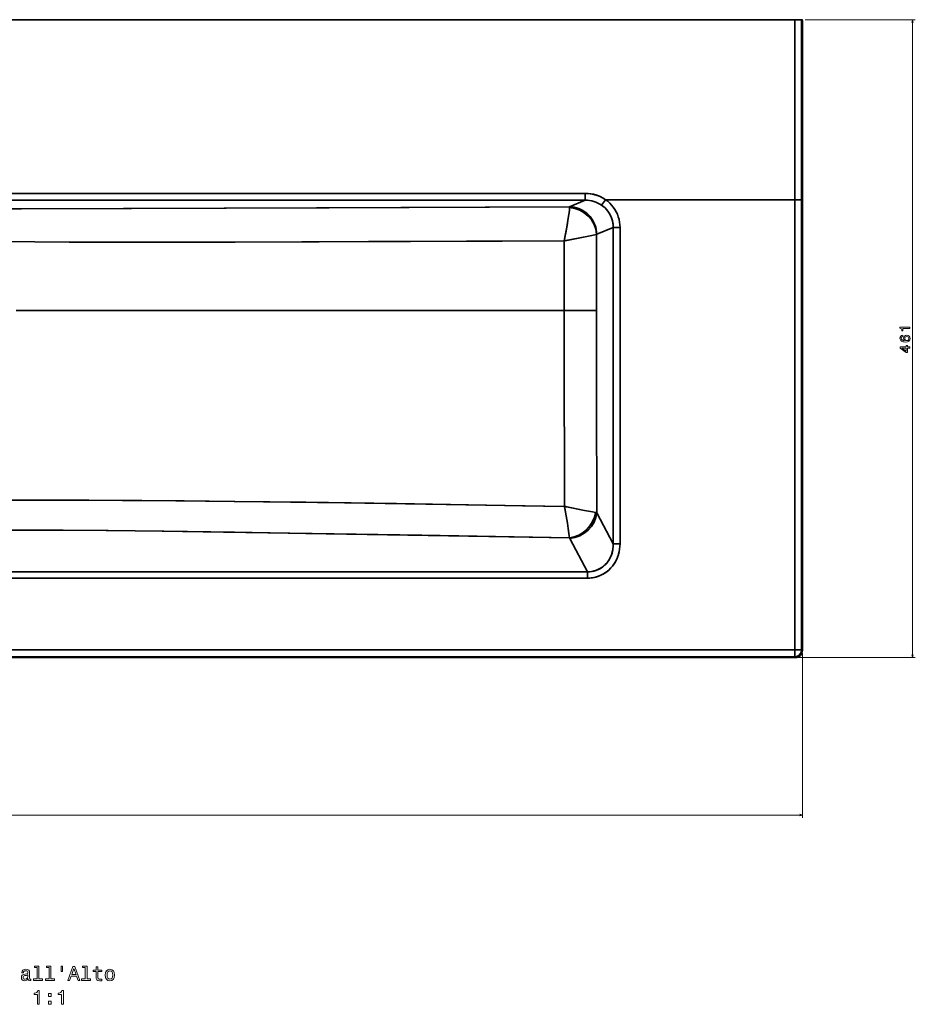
# Model space of a CAD drawing. Extents: x -11 to 2320, y -71 to 1523.
# Tile 2 of 7: x 635 to 1282, y -71 to 641. Entities that reach past the tile are written whole.
import ezdxf

# ---------------------------------------------------------------- set-up
doc = ezdxf.new("R2010")
doc.units = 0

msp = doc.modelspace()

# ---------------------------------------------------------------- linework, layer by layer
at = {"color": 7, "lineweight": 35}
for p, q in [((1194.67, 640.53), (-5.67, 640.53)), ((1194.67, 640.53), (-5.67, 640.53)), ((512.51, 640.53), (676.49, 640.53)), ((711.94, 640.53), (802.15, 640.53)), ((802.15, 640.53), (823.37, 640.53)), ((948.6, 640.53), (890.83, 640.53)), ((1002.99, 640.53), (967.89, 640.53)), ((1019.49, 640.53), (1045.59, 640.53)), ((1045.59, 640.53), (1133.04, 640.53)), ((1140.12, 640.53), (1200.1, 640.53)), ((1194.67, 510.53), (1194.67, 640.53)), ((1194.67, 640.53), (1194.67, 510.53)), ((1199.67, 510.53), (1199.67, 640.53)), ((1199.67, 510.53), (1199.67, 640.53)), ((1200.2, 637.53), (1200.2, 510.53)), ((1200.2, 510.53), (1200.2, 637.53)), ((145.55, 515.11), (1043.46, 515.11)), ((1043.46, 515.11), (145.55, 515.11)), ((594.5, 510.13), (1043.46, 510.13)), ((1043.46, 510.13), (594.5, 510.13)), ((1064.5, 510.53), (1194.67, 510.53)), ((1194.67, 510.53), (1064.5, 510.53)), ((1194.67, 185.36), (1194.67, 510.53)), ((1194.67, 185.36), (1194.67, 510.53)), ((1199.67, 185.36), (1199.67, 510.53)), ((1199.67, 510.53), (1199.67, 185.36)), ((1200.2, 184.83), (1200.2, 510.53)), ((1200.2, 184.83), (1200.2, 510.53)), ((1063.66, 490.47), (1063.66, 262.01)), ((1063.66, 490.47), (1063.66, 262.01)), ((1068.55, 490.47), (1068.55, 262.01)), ((1068.55, 490.47), (1068.55, 262.01)), ((1028.25, 430.53), (632.53, 430.53)), ((1028.25, 430.53), (632.53, 430.53)), ((1051.51, 430.53), (1028.25, 430.53)), ((1051.51, 430.53), (1028.25, 430.53)), ((1063.66, 262.01), (1051.84, 284.47)), ((1051.84, 284.47), (1063.66, 262.01)), ((1032.28, 265.93), (1044.98, 241.8)), ((1044.98, 241.8), (1032.28, 265.93)), ((594.5, 241.8), (1044.98, 241.8)), ((594.5, 241.8), (1044.98, 241.8)), ((1044.98, 237.16), (594.5, 237.15)), ((594.5, 237.15), (1044.98, 237.16)), ((594.5, 185.35), (1194.67, 185.36)), ((594.5, 185.35), (1194.67, 185.36)), ((594.5, 180.36), (1194.67, 180.36)), ((1194.67, 180.36), (594.5, 180.36)), ((594.5, 179.83), (1195.2, 179.83)), ((594.5, 179.83), (1195.2, 179.83))]:
    msp.add_line(p, q, dxfattribs=at)
at = {"color": 7, "lineweight": 35, "ltscale": 0.440558}
for p, q in [((694.11, 640.53), (676.49, 640.53)), ((877.03, 640.53), (859.41, 640.53))]:
    msp.add_line(p, q, dxfattribs=at)
at = {"color": 7, "lineweight": 35, "ltscale": 0.000338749}
msp.add_line((694.1, 640.53), (694.11, 640.53), dxfattribs=at)
at = {"color": 7, "lineweight": 35, "ltscale": 0.445772}
msp.add_line((694.11, 640.53), (711.94, 640.53), dxfattribs=at)
at = {"color": 7, "lineweight": 35, "ltscale": 0.00058442}
msp.add_line((711.94, 640.53), (711.92, 640.53), dxfattribs=at)
at = {"color": 7, "lineweight": 35, "ltscale": 0.000570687}
msp.add_line((802.17, 640.53), (802.15, 640.53), dxfattribs=at)
at = {"color": 7, "lineweight": 35, "ltscale": 0.436989}
msp.add_line((840.84, 640.53), (823.37, 640.53), dxfattribs=at)
at = {"color": 7, "lineweight": 35, "ltscale": 0.000332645}
msp.add_line((823.37, 640.53), (823.38, 640.53), dxfattribs=at)
at = {"color": 7, "lineweight": 35, "ltscale": 0.464098}
msp.add_line((840.84, 640.53), (859.41, 640.53), dxfattribs=at)
at = {"color": 7, "lineweight": 35, "ltscale": 0.000340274}
msp.add_line((877.02, 640.53), (877.03, 640.53), dxfattribs=at)
at = {"color": 7, "lineweight": 35, "ltscale": 0.345068}
msp.add_line((877.03, 640.53), (890.83, 640.53), dxfattribs=at)
at = {"color": 7, "lineweight": 35, "ltscale": 0.000527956}
msp.add_line((890.83, 640.53), (890.81, 640.53), dxfattribs=at)
at = {"color": 7, "lineweight": 35, "ltscale": 0.000201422}
msp.add_line((948.6, 640.53), (948.59, 640.53), dxfattribs=at)
msp.add_line((948.6, 640.53), (948.59, 640.53), dxfattribs=at)
at = {"color": 7, "lineweight": 35, "ltscale": 0.482199}
msp.add_line((948.6, 640.53), (967.89, 640.53), dxfattribs=at)
at = {"color": 7, "lineweight": 35, "ltscale": 0.00046387}
msp.add_line((948.62, 640.53), (948.6, 640.53), dxfattribs=at)
at = {"color": 7, "lineweight": 35, "ltscale": 0.000354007}
msp.add_line((967.89, 640.53), (967.9, 640.53), dxfattribs=at)
at = {"color": 7, "lineweight": 35, "ltscale": 0.000361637}
msp.add_line((1002.97, 640.53), (1002.99, 640.53), dxfattribs=at)
at = {"color": 7, "lineweight": 35, "ltscale": 0.412604}
msp.add_line((1002.99, 640.53), (1019.49, 640.53), dxfattribs=at)
at = {"color": 7, "lineweight": 35, "ltscale": 0.000585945}
msp.add_line((1019.49, 640.53), (1019.47, 640.53), dxfattribs=at)
at = {"color": 7, "lineweight": 35, "ltscale": 0.000442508}
msp.add_line((1045.61, 640.53), (1045.59, 640.53), dxfattribs=at)
at = {"color": 7, "lineweight": 35, "ltscale": 0.177078}
msp.add_line((1140.12, 640.53), (1133.04, 640.53), dxfattribs=at)
at = {"color": 7, "lineweight": 35, "ltscale": 0.124921}
for p, q in [((1199.67, 640.53), (1194.67, 640.53)), ((1194.67, 640.53), (1199.67, 640.53)), ((1199.67, 510.53), (1194.67, 510.53)), ((1194.67, 510.53), (1199.67, 510.53))]:
    msp.add_line(p, q, dxfattribs=at)
at = {"color": 7, "lineweight": 35, "ltscale": 0.010629}
msp.add_line((1200.1, 640.53), (1199.67, 640.53), dxfattribs=at)
msp.add_line((1200.1, 640.53), (1199.67, 640.53), dxfattribs=at)
at = {"color": 7, "lineweight": 13}
for p, q in [((1202.1, 640.53), (1281.72, 640.53)), ((1279.72, 640.53), (1279.72, 179.83)), ((1197.2, 179.83), (1281.72, 179.83)), ((1200.2, 182.83), (1200.2, 64.1)), ((-11.2, 66.1), (1200.2, 66.1))]:
    msp.add_line(p, q, dxfattribs=at)
at = {"color": 7, "lineweight": 35, "ltscale": 0.124525}
for p, q in [((1043.46, 515.11), (1043.46, 510.13)), ((1043.46, 510.13), (1043.46, 515.11))]:
    msp.add_line(p, q, dxfattribs=at)
at = {"color": 7, "lineweight": 35, "ltscale": 0.305423}
msp.add_line((1032.16, 505.48), (1043.46, 510.13), dxfattribs=at)
msp.add_line((1032.16, 505.48), (1043.46, 510.13), dxfattribs=at)
at = {"color": 7, "lineweight": 35, "ltscale": 0.12272}
msp.add_line((1055.27, 506.51), (1058.09, 510.53), dxfattribs=at)
msp.add_line((1055.27, 506.51), (1058.09, 510.53), dxfattribs=at)
at = {"color": 7, "lineweight": 35, "ltscale": 0.160272}
for p, q in [((1058.09, 510.53), (1064.5, 510.53)), ((1064.5, 510.53), (1058.09, 510.53))]:
    msp.add_line(p, q, dxfattribs=at)
at = {"color": 7, "lineweight": 35, "ltscale": 0.013251}
msp.add_line((1200.2, 510.53), (1199.67, 510.53), dxfattribs=at)
msp.add_line((1200.2, 510.53), (1199.67, 510.53), dxfattribs=at)
msp.add_line((1200.2, 510.53), (1199.67, 510.53), dxfattribs=at)
at = {"color": 7, "lineweight": 35, "ltscale": 0.322765}
msp.add_line((1051.72, 485.56), (1063.66, 490.47), dxfattribs=at)
msp.add_line((1051.72, 485.56), (1063.66, 490.47), dxfattribs=at)
at = {"color": 7, "lineweight": 35, "ltscale": 0.122266}
msp.add_line((1063.66, 490.47), (1068.55, 490.47), dxfattribs=at)
msp.add_line((1063.66, 490.47), (1068.55, 490.47), dxfattribs=at)
at = {"color": 7, "lineweight": 35, "ltscale": 0.116038}
msp.add_line((1044.98, 241.8), (1044.98, 237.16), dxfattribs=at)
msp.add_line((1044.98, 241.8), (1044.98, 237.16), dxfattribs=at)
at = {"color": 7, "lineweight": 35, "ltscale": 0.125122}
msp.add_line((1194.67, 185.36), (1199.67, 185.36), dxfattribs=at)
msp.add_line((1194.67, 185.36), (1199.67, 185.36), dxfattribs=at)
at = {"color": 7, "lineweight": 35, "ltscale": 0.018726}
msp.add_line((1200.2, 184.83), (1199.67, 185.36), dxfattribs=at)
msp.add_line((1200.2, 184.83), (1199.67, 185.36), dxfattribs=at)
at = {"color": 7, "lineweight": 35, "ltscale": 0.018733}
for p, q in [((1195.2, 179.83), (1194.67, 180.36)), ((1194.67, 180.36), (1195.2, 179.83))]:
    msp.add_line(p, q, dxfattribs=at)
at = {"color": 7, "lineweight": 35}
for points in [[(1200.2, 637.53), (1200.17, 639.49), (1200.14, 640.23), (1200.12, 640.48), (1200.11, 640.52), (1200.1, 640.53), (1200.1, 640.53), (1200.1, 640.53), (1200.1, 640.53)], [(1200.1, 640.53), (1200.1, 640.53), (1200.1, 640.53), (1200.1, 640.53), (1200.11, 640.52), (1200.11, 640.48), (1200.15, 640.13), (1200.18, 639.41), (1200.2, 637.53)], [(1043.46, 515.11), (1045.22, 515.05), (1046.98, 514.87), (1048.72, 514.57), (1050.44, 514.15), (1052.13, 513.62), (1053.77, 512.96), (1055.36, 512.19), (1056.75, 511.41), (1058.09, 510.53)], [(594.5, 503.85), (636.38, 503.91), (710.15, 504.17), (858.63, 504.76), (1032.16, 505.48)], [(594.5, 503.85), (634.2, 503.91), (715.82, 504.19), (849.42, 504.73), (1032.16, 505.48)], [(1032.16, 505.48), (1033.84, 505.38), (1035.5, 505.13), (1037.14, 504.74), (1038.74, 504.2), (1040.29, 503.53), (1041.78, 502.73), (1043.21, 501.8), (1044.56, 500.74), (1045.81, 499.58), (1046.97, 498.31), (1048.01, 496.94), (1048.94, 495.5), (1049.75, 493.96), (1050.43, 492.36), (1050.97, 490.7), (1051.36, 489.01), (1051.62, 487.29), (1051.72, 485.56)], [(1032.16, 505.48), (1033.84, 505.38), (1035.5, 505.13), (1037.14, 504.74), (1038.74, 504.2), (1040.29, 503.53), (1041.78, 502.73), (1043.21, 501.8), (1044.56, 500.74), (1045.81, 499.58), (1046.97, 498.31), (1048.01, 496.94), (1048.94, 495.49), (1049.75, 493.96), (1050.43, 492.36), (1050.97, 490.7), (1051.36, 489.01), (1051.62, 487.29), (1051.72, 485.56)], [(1055.27, 506.51), (1056.53, 505.57), (1057.7, 504.53), (1058.79, 503.4), (1059.78, 502.18), (1060.67, 500.89), (1061.46, 499.53), (1062.13, 498.11), (1062.68, 496.64), (1063.11, 495.14), (1063.42, 493.6), (1063.6, 492.04), (1063.66, 490.47)], [(1058.09, 510.53), (1059.65, 509.35), (1061.11, 508.04), (1062.46, 506.62), (1063.7, 505.1), (1064.81, 503.48), (1065.78, 501.78), (1066.62, 500.01), (1067.31, 498.17), (1067.85, 496.29), (1068.24, 494.37), (1068.47, 492.43), (1068.55, 490.47)], [(1058.09, 510.53), (1059.65, 509.35), (1061.11, 508.04), (1062.46, 506.63), (1063.69, 505.1), (1064.8, 503.49), (1065.78, 501.79), (1066.62, 500.01), (1067.31, 498.18), (1067.85, 496.29), (1068.24, 494.37), (1068.47, 492.43), (1068.55, 490.47)], [(1032.14, 504.8), (1032.11, 504.12), (1032.04, 503.27), (1031.79, 501.13), (1031.43, 498.59), (1030.93, 495.38), (1030.35, 491.94), (1029.04, 484.67), (1028.31, 480.89), (1028.28, 480.73)], [(1032.14, 504.8), (1032.11, 504.12), (1032.04, 503.26), (1031.79, 501.11), (1031.43, 498.56), (1030.96, 495.56), (1030.43, 492.36), (1029.63, 487.87), (1028.76, 483.24), (1028.37, 481.19), (1028.28, 480.73)], [(1051.55, 485.42), (1045.86, 484.27), (1030.26, 481.13), (1028.88, 480.85), (1028.28, 480.73)], [(1051.55, 485.42), (1045.89, 484.27), (1028.28, 480.73)], [(594.5, 480.52), (607.37, 480.45), (621.55, 480.3), (646.05, 480.05), (670.8, 479.9), (694.75, 479.84), (740.12, 479.85), (790.6, 479.94), (887.01, 480.22), (1028.28, 480.73)], [(594.5, 480.52), (607.45, 480.45), (622.52, 480.28), (645.97, 480.05), (674.95, 479.89), (716.32, 479.83), (780.73, 479.92), (851.23, 480.11), (983.49, 480.56), (1028.28, 480.73)], [(594.5, 293.54), (646.12, 293.55), (685.03, 293.48), (723.38, 293.28), (753.89, 293.03), (789.86, 292.64), (841.76, 291.97), (907.09, 291), (998.07, 289.53), (1028.48, 289.01)], [(594.5, 293.54), (643.87, 293.55), (682.14, 293.49), (709.43, 293.37), (747.77, 293.08), (790.53, 292.64), (811.26, 292.38), (869.51, 291.57), (943, 290.43), (1028.48, 289.01)], [(1050.8, 284.71), (1048.7, 285.08), (1042.99, 286.16), (1029.89, 288.73), (1029.19, 288.87), (1028.48, 289.01)], [(1032.07, 266.22), (1031.92, 267.7), (1031.7, 269.49), (1031.21, 272.96), (1030.61, 276.81), (1029.71, 282.17), (1028.72, 287.71), (1028.6, 288.36), (1028.48, 289.01)], [(1032.07, 266.22), (1031.92, 267.7), (1031.7, 269.49), (1031.21, 272.98), (1030.6, 276.84), (1029.24, 284.86), (1028.53, 288.77), (1028.48, 289.01)], [(1050.8, 284.71), (1048.68, 285.08), (1042.95, 286.16), (1029.19, 288.87), (1028.66, 288.98), (1028.48, 289.01)], [(1032.07, 266.22), (925.56, 268.11), (846.35, 269.45), (782.35, 270.45), (738.07, 271.06), (699.02, 271.5), (663.38, 271.78), (627.74, 271.91), (594.5, 271.94)], [(594.5, 271.94), (632, 271.9), (666.55, 271.76), (697.58, 271.51), (739.1, 271.05), (790.18, 270.34), (841.66, 269.53), (930.14, 268.03), (1032.07, 266.22)], [(1068.55, 262.01), (1068.48, 260.08), (1068.28, 258.17), (1067.95, 256.26), (1067.47, 254.39), (1066.86, 252.55), (1066.11, 250.76), (1065.22, 249.02), (1064.25, 247.45), (1063.16, 245.94), (1061.95, 244.53), (1060.63, 243.21), (1059.21, 242.01), (1057.69, 240.92), (1056.44, 240.16), (1055.14, 239.47), (1053.8, 238.87), (1052.42, 238.36), (1051.18, 237.98), (1049.91, 237.67), (1048.63, 237.44), (1047.66, 237.31), (1046.69, 237.22), (1044.98, 237.16)], [(1063.66, 262.01), (1063.62, 260.15), (1063.43, 258.3), (1063.28, 257.38), (1063.08, 256.46), (1062.77, 255.25), (1062.38, 254.06), (1061.92, 252.9), (1061.54, 252.08), (1061.13, 251.28), (1060.69, 250.5), (1060.2, 249.74), (1059.5, 248.76), (1058.73, 247.82), (1057.9, 246.94), (1056.72, 245.86), (1055.44, 244.9), (1054.08, 244.05), (1052.64, 243.33), (1051.15, 242.75), (1049.61, 242.3), (1048.08, 242), (1046.53, 241.83), (1044.98, 241.8)], [(1068.55, 262.01), (1068.48, 260.04), (1068.27, 258.07), (1067.92, 256.12), (1067.42, 254.2), (1066.77, 252.31), (1066.39, 251.38), (1065.97, 250.47), (1065.11, 248.82), (1064.11, 247.24), (1062.99, 245.74), (1061.76, 244.33), (1060.41, 243.01), (1058.95, 241.81), (1057.58, 240.85), (1056.14, 239.99), (1054.64, 239.24), (1053.09, 238.6), (1051.5, 238.07), (1049.88, 237.67), (1048.23, 237.38), (1046.61, 237.21), (1044.98, 237.16)], [(1063.66, 262.01), (1063.62, 260.21), (1063.45, 258.42), (1063.13, 256.65), (1062.66, 254.9), (1062.37, 254.03), (1062.04, 253.18), (1061.68, 252.36), (1061.29, 251.56), (1060.44, 250.09), (1059.46, 248.7), (1058.92, 248.04), (1058.35, 247.41), (1057.76, 246.8), (1057.13, 246.22), (1056.48, 245.67), (1055.8, 245.15), (1054.43, 244.25), (1052.97, 243.48), (1051.45, 242.85), (1049.88, 242.37), (1048.28, 242.03), (1046.63, 241.84), (1044.98, 241.8)]]:
    msp.add_lwpolyline(points, dxfattribs=at)
at = {"color": 7, "lineweight": 13}
for points in [[(1280.24, 638.6), (1279.72, 640.53), (1279.2, 638.6)], [(1279.2, 181.77), (1279.72, 179.83), (1280.24, 181.77)], [(1198.27, 65.58), (1200.2, 66.1), (1198.27, 66.62)]]:
    msp.add_lwpolyline(points, dxfattribs=at)
for points in [[(1277.72, 417.47), (1277.72, 418.39), (1270.67, 418.39), (1270.67, 417.71), (1271.29, 417.52), (1271.7, 417.16), (1271.94, 416.61), (1272.02, 415.84), (1272.74, 415.84), (1272.74, 417.47)], [(1272.61, 412.6), (1271.79, 412.41), (1271.19, 411.97), (1270.8, 411.28), (1270.67, 410.4), (1270.74, 409.8), (1270.93, 409.29), (1271.25, 408.83), (1271.69, 408.45), (1272.24, 408.15), (1272.92, 407.92), (1273.72, 407.78), (1274.61, 407.74), (1276.05, 407.9), (1277.09, 408.4), (1277.71, 409.2), (1277.92, 410.28), (1277.74, 411.26), (1277.27, 412.01), (1276.52, 412.49), (1275.57, 412.66), (1274.61, 412.49), (1273.88, 412.03), (1273.41, 411.31), (1273.25, 410.43), (1273.45, 409.47), (1274.03, 408.75), (1272.92, 408.9), (1272.12, 409.23), (1271.65, 409.72), (1271.49, 410.41), (1271.57, 410.91), (1271.78, 411.29), (1272.13, 411.55), (1272.61, 411.68)], [(1275.58, 411.69), (1276.22, 411.58), (1276.7, 411.29), (1277.03, 410.84), (1277.13, 410.27), (1277.03, 409.68), (1276.71, 409.23), (1276.23, 408.93), (1275.59, 408.84), (1274.97, 408.94), (1274.49, 409.23), (1274.19, 409.69), (1274.08, 410.31), (1274.19, 410.86), (1274.48, 411.29), (1274.96, 411.58)], [(1277.72, 403.27), (1277.72, 404.17), (1275.99, 404.17), (1275.99, 405.17), (1275.18, 405.17), (1275.18, 404.17), (1270.87, 404.17), (1270.87, 403.26), (1275.1, 400.19), (1275.99, 400.19), (1275.99, 403.27)], [(1275.18, 401.04), (1272.04, 403.27), (1275.18, 403.27)], [(641.17, -52.33), (641.17, -52.38), (641.24, -52.87), (641.46, -53.21), (642.37, -53.49), (643.07, -53.37), (643.07, -52.39), (642.77, -52.44), (642.37, -52.25), (642.3, -51.67), (642.3, -47.67), (642.12, -46.64), (641.62, -45.92), (640.74, -45.49), (639.5, -45.33), (638.29, -45.5), (637.4, -45.99), (636.84, -46.76), (636.65, -47.77), (636.65, -47.85), (637.79, -47.85), (637.89, -47.25), (638.2, -46.82), (638.72, -46.56), (639.46, -46.46), (640.16, -46.53), (640.67, -46.74), (640.97, -47.12), (641.07, -47.64), (641.01, -48.24), (640.78, -48.55), (640.21, -48.69), (639.13, -48.8), (637.89, -49.06), (637.01, -49.52), (636.49, -50.25), (636.33, -51.31), (636.48, -52.26), (636.92, -52.97), (637.64, -53.42), (638.64, -53.57), (639.98, -53.27)], [(641.03, -50.63), (640.86, -51.38), (640.39, -51.96), (639.7, -52.33), (638.85, -52.46), (638.31, -52.39), (637.92, -52.16), (637.67, -51.76), (637.6, -51.2), (637.66, -50.69), (637.89, -50.33), (638.81, -49.93), (639.98, -49.76), (641.03, -49.41)], [(647.77, -44.06), (647.77, -52.28), (645.16, -52.28), (645.16, -53.34), (651.63, -53.34), (651.63, -52.28), (649.04, -52.28), (649.04, -43), (645.78, -43), (645.78, -44.06)], [(656.45, -44.06), (656.45, -52.28), (653.84, -52.28), (653.84, -53.34), (660.31, -53.34), (660.31, -52.28), (657.71, -52.28), (657.71, -43), (654.46, -43), (654.46, -44.06)], [(665.11, -42.98), (665.11, -46.9), (666.07, -46.9), (666.07, -42.98)], [(669.88, -53.34), (671.2, -53.34), (672.25, -50.4), (676.24, -50.4), (677.3, -53.34), (678.65, -53.34), (674.99, -43.33), (673.52, -43.33)], [(672.71, -49.18), (674.26, -44.77), (675.8, -49.18)], [(682.47, -44.06), (682.47, -52.28), (679.86, -52.28), (679.86, -53.34), (686.33, -53.34), (686.33, -52.28), (683.74, -52.28), (683.74, -43), (680.48, -43), (680.48, -44.06)], [(690.32, -46.95), (690.32, -50.82), (690.41, -52.08), (690.81, -52.94), (691.62, -53.44), (692.99, -53.62), (694.49, -53.55), (694.49, -52.45), (693.39, -52.54), (692.4, -52.42), (691.86, -52.06), (691.63, -51.46), (691.59, -50.61), (691.59, -46.95), (694.49, -46.95), (694.49, -45.86), (691.59, -45.86), (691.59, -43.6), (690.32, -43.6), (690.32, -45.86), (688.13, -45.86), (688.13, -46.95)], [(696.92, -49.48), (697.15, -51.24), (697.82, -52.54), (698.87, -53.34), (700.28, -53.62), (701.68, -53.34), (702.73, -52.55), (703.39, -51.25), (703.64, -49.48), (703.39, -47.72), (702.73, -46.41), (701.68, -45.62), (700.28, -45.33), (698.87, -45.62), (697.82, -46.43), (697.15, -47.72)], [(698.22, -49.47), (698.35, -48.17), (698.75, -47.23), (699.4, -46.66), (700.28, -46.46), (701.14, -46.66), (701.79, -47.22), (702.2, -48.17), (702.34, -49.47), (702.2, -50.78), (701.79, -51.73), (701.14, -52.31), (700.28, -52.49), (699.4, -52.31), (698.75, -51.73), (698.35, -50.78)], [(647.97, -70.62), (649.29, -70.62), (649.29, -60.55), (648.31, -60.55), (648.05, -61.43), (647.53, -62.02), (646.73, -62.36), (645.64, -62.48), (645.64, -63.5), (647.97, -63.5)], [(655.91, -65.03), (657.9, -65.03), (657.9, -62.88), (655.91, -62.88)], [(665.32, -70.62), (666.63, -70.62), (666.63, -60.55), (665.65, -60.55), (665.39, -61.43), (664.88, -62.02), (664.08, -62.36), (662.99, -62.48), (662.99, -63.5), (665.32, -63.5)], [(655.91, -70.62), (657.9, -70.62), (657.9, -68.47), (655.91, -68.47)]]:
    msp.add_lwpolyline(points, close=True, dxfattribs=at)
at = {"color": 7, "lineweight": 35}
for centre, radius, start, end in [((1055.4, 504.56), 23.27, 177.73699, 179.41581), ((1055.37, 504.56), 23.23, 177.73128, 179.41247), ((33819.52, 432.51), 32768.01, 179.907483, 180.003451), ((33828.03, 432.5), 32776.53, 179.907497, 180.003437), ((1051.92, 485.14), 0.467, 115.18139, 142.43443), ((1051.92, 485.14), 0.467, 115.19259, 142.42254), ((45281.09, 433.28), 44252.84, 179.938561, 180.00356), ((45378.19, 433.25), 44349.94, 179.93867, 180.003519), ((45716.66, 433.71), 44688.41, 180.004079, 180.18553), ((45754.97, 433.78), 44726.72, 180.004161, 180.185448), ((34863.5, 434.03), 33812, 180.005924, 180.253422), ((34858.04, 434.04), 33806.54, 180.005937, 180.253477), ((1049.4, 275.88), 8.94, 74.18731, 81.00914), ((1049.4, 275.88), 8.93, 74.18727, 81.0092), ((1031.07, 265.27), 1.38, 28.37668, 43.27451), ((1031.07, 265.27), 1.38, 28.37182, 43.2795), ((1067.5, 2573.23), 2311.22, 269.90478, 270.02593), ((1067.5, 2573.23), 2311.22, 269.90478, 270.02593), ((2162.01, 183.98), 967.34, 179.91844, 180.21439), ((1194.67, 185.37), 5, 270.08004, 359.91604), ((2162, 183.98), 967.34, 179.91843, 180.21438), ((1195.2, 184.83), 5, 269.98694, 0.01688), ((1195.2, 184.83), 5, 269.99082, 0.01302)]:
    msp.add_arc(centre, radius, start, end, dxfattribs=at)
for centre, major_axis, ratio, start_param, end_param in [((694.11, 637.53), (0, -3), 0.979018, 3.141593, 3.146215), ((711.94, 637.53), (0, 3), 0.979018, 6.283184, 6.291036), ((802.15, 637.53), (0, -3), 0.971084, 3.133804, 3.141594), ((823.37, 637.53), (0, 3), 0.971084, 6.278681, 6.283186), ((877.03, 637.53), (0, -3), 0.979018, 3.141593, 3.146215), ((890.83, 637.53), (0, 3), 0.979018, 6.283184, 6.290432), ((948.6, 637.53), (0, -3), 0.971084, 3.133849, 3.141594), ((967.89, 637.53), (0, 3), 0.971084, 6.278364, 6.283186), ((1002.99, 637.53), (0, -3), 0.979018, 3.141594, 3.146527), ((1019.49, 637.53), (0, 3), 0.979018, 0.000001, 0.007851), ((1045.59, 637.53), (0, -3), 0.787023, 3.134073, 3.141594), ((1042.97, 489.95), (-23.49, -10.43), 0.97473, 3.671818, 4.284846), ((1042.97, 489.97), (-19.1, -8.28), 0.962665, 3.680799, 4.293826), ((1043, 490.04), (-19.25, -7.79), 0.962544, 3.704964, 4.319092), ((1043, 490.02), (-19.21, -7.9), 0.96264, 2.760263, 3.699202), ((1031.99, 485.42), (-15.32, 12.86), 0.949467, 3.865453, 5.377244), ((1031.99, 485.42), (-15.32, 12.86), 0.949467, 3.865453, 5.377244), ((1032.06, 284.76), (-14.7, -13.56), 0.876399, 0.891207, 2.32751), ((1032.06, 284.76), (-14.7, -13.56), 0.8764, 0.891206, 2.32751), ((1032.27, 284.47), (-17.7, -9.31), 0.909711, 1.124609, 2.617278), ((1032.27, 284.47), (-17.7, -9.31), 0.909708, 1.124604, 2.617269), ((1194.67, 185.36), (-3.54, -3.54), 0.998783, 0.785979, 2.355614)]:
    msp.add_ellipse(centre, major_axis=major_axis, ratio=ratio, start_param=start_param, end_param=end_param, dxfattribs=at)

doc.saveas('drawing.dxf')
